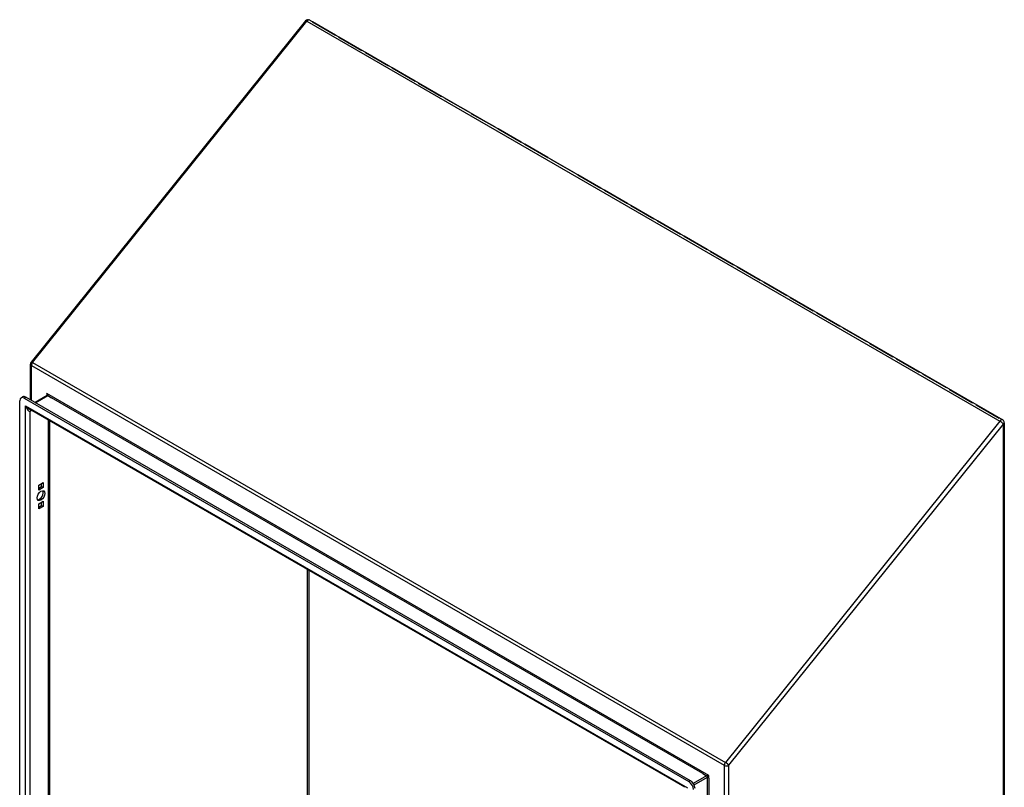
# Model space of a CAD drawing. Header units: inches. Extents: x 172 to 202, y 57.3 to 104.4.
# Tile 16 of 16: x 172 to 202, y 81.1 to 104.4. Entities that reach past the tile are written whole.
import ezdxf

# ---------------------------------------------------------------- set-up
doc = ezdxf.new("R2010")
doc.units = ezdxf.units.IN
doc.header["$MEASUREMENT"] = 0
doc.layers.add('Visible Edges(ANSI)', color=7, linetype='Continuous', lineweight=25)
doc.layers.add('Visible Tangent Edges(ANSI)', color=7, linetype='Continuous', lineweight=25)

msp = doc.modelspace()

# ---------------------------------------------------------------- linework, layer by layer
at = {"layer": 'Visible Edges(ANSI)'}
for p, q in [((180.708, 104.382), (172.363, 94)), ((180.835, 104.406), (201.908, 92.239)), ((181.616, 103.951), (180.914, 104.356)), ((180.915, 104.356), (181.616, 103.951)), ((180.915, 104.356), (180.915, 104.356)), ((181.722, 103.89), (182.423, 103.485)), ((182.423, 103.485), (181.722, 103.89)), ((181.722, 103.89), (181.722, 103.89)), ((182.529, 103.423), (183.231, 103.019)), ((183.23, 103.019), (182.529, 103.423)), ((182.529, 103.423), (182.529, 103.423)), ((183.337, 102.957), (184.038, 102.552)), ((184.038, 102.552), (183.337, 102.957)), ((183.337, 102.957), (183.337, 102.957)), ((184.144, 102.491), (184.845, 102.086)), ((184.845, 102.086), (184.144, 102.491)), ((184.144, 102.491), (184.144, 102.491)), ((184.951, 102.025), (185.653, 101.62)), ((185.652, 101.62), (184.951, 102.025)), ((184.951, 102.025), (184.951, 102.025)), ((185.759, 101.559), (186.46, 101.154)), ((186.46, 101.154), (185.759, 101.559)), ((185.759, 101.559), (185.759, 101.559)), ((186.566, 101.093), (187.267, 100.688)), ((187.267, 100.688), (186.566, 101.093)), ((186.566, 101.093), (186.566, 101.093)), ((187.373, 100.627), (188.075, 100.222)), ((188.075, 100.222), (187.373, 100.627)), ((187.373, 100.627), (187.373, 100.627)), ((188.181, 100.161), (188.882, 99.756)), ((188.882, 99.756), (188.181, 100.161)), ((188.181, 100.161), (188.181, 100.16)), ((188.988, 99.694), (189.689, 99.29)), ((189.689, 99.29), (188.988, 99.694)), ((188.988, 99.694), (188.988, 99.694)), ((190.497, 98.823), (189.795, 99.228)), ((189.796, 99.228), (189.795, 99.228)), ((189.796, 99.228), (190.497, 98.823)), ((190.603, 98.762), (191.304, 98.357)), ((191.304, 98.357), (190.603, 98.762)), ((190.603, 98.762), (190.603, 98.762)), ((191.41, 98.296), (192.111, 97.891)), ((192.111, 97.891), (191.41, 98.296)), ((191.41, 98.296), (191.41, 98.296)), ((192.919, 97.425), (192.217, 97.83)), ((192.218, 97.83), (192.919, 97.425)), ((192.218, 97.83), (192.218, 97.83)), ((193.025, 97.364), (193.726, 96.959)), ((193.726, 96.959), (193.025, 97.364)), ((193.025, 97.364), (193.025, 97.364)), ((193.832, 96.898), (194.534, 96.493)), ((194.533, 96.493), (193.832, 96.898)), ((193.832, 96.898), (193.832, 96.898)), ((194.64, 96.432), (195.341, 96.027)), ((195.341, 96.027), (194.64, 96.432)), ((194.64, 96.432), (194.64, 96.431)), ((195.447, 95.965), (196.148, 95.561)), ((196.148, 95.561), (195.447, 95.965)), ((195.447, 95.965), (195.447, 95.965)), ((196.254, 95.499), (196.956, 95.094)), ((196.955, 95.094), (196.254, 95.499)), ((196.254, 95.499), (196.254, 95.499)), ((197.062, 95.033), (197.763, 94.628)), ((197.763, 94.628), (197.062, 95.033)), ((197.062, 95.033), (197.062, 95.033)), ((197.869, 94.567), (198.57, 94.162)), ((198.57, 94.162), (197.869, 94.567)), ((197.869, 94.567), (197.869, 94.567)), ((198.676, 94.101), (199.378, 93.696)), ((199.378, 93.696), (198.676, 94.101)), ((198.676, 94.101), (198.676, 94.101)), ((172.341, 92.851), (172.341, 93.938)), ((199.484, 93.635), (200.185, 93.23)), ((200.185, 93.23), (199.484, 93.635)), ((199.484, 93.635), (199.484, 93.635)), ((200.291, 93.169), (200.992, 92.764)), ((200.992, 92.764), (200.291, 93.169)), ((200.291, 93.169), (200.291, 93.169)), ((172.055, 92.913), (172.103, 92.941)), ((172.153, 92.904), (192.364, 81.235)), ((192.413, 81.262), (172.202, 92.931)), ((172.849, 92.983), (172.48, 92.77)), ((172.014, 69.485), (172.014, 92.823)), ((192.245, 81.062), (172.314, 92.569)), ((201.8, 92.298), (201.098, 92.702)), ((201.099, 92.702), (201.098, 92.702)), ((201.099, 92.702), (201.8, 92.298)), ((172.92, 92.219), (172.92, 69.905)), ((201.958, 92.153), (201.958, 62.222)), ((172.595, 90.259), (172.727, 90.336)), ((172.595, 90.107), (172.595, 90.259)), ((172.595, 90.162), (172.679, 90.211)), ((172.727, 90.183), (172.595, 90.107)), ((172.679, 90.211), (172.679, 90.308)), ((172.679, 90.211), (172.727, 90.183)), ((172.727, 90.336), (172.727, 90.183)), ((172.595, 89.688), (172.727, 89.764)), ((172.595, 89.535), (172.595, 89.688)), ((172.595, 89.591), (172.679, 89.639)), ((172.727, 89.611), (172.595, 89.535)), ((172.679, 89.639), (172.679, 89.736)), ((172.679, 89.639), (172.727, 89.611)), ((172.727, 89.764), (172.727, 89.611))]:
    msp.add_line(p, q, dxfattribs=at)
at = {"layer": 'Visible Edges(ANSI)', "flags": 128}
msp.add_lwpolyline([(172.852, 92.997), (172.851, 92.991), (172.85, 92.987), (172.85, 92.984), (172.849, 92.983)], dxfattribs=at)
at = {"layer": 'Visible Edges(ANSI)'}
for centre, start, end in [((180.785, 104.32), 60, 141.206), ((172.44, 93.938), 141.206, 180), ((201.859, 92.153), 0, 60)]:
    msp.add_arc(centre, 0.099, start, end, dxfattribs=at)
for centre, major_axis, start_param, end_param in [((180.88, 104.265), (0.0495, 0.0857), 0.261799, 0.262769), ((180.88, 104.265), (0.0495, 0.0857), 0.26083, 0.261799), ((181.581, 103.861), (0.0495, 0.0857), 0.26083, 0.261799), ((181.581, 103.861), (0.0495, 0.0857), 0.261799, 0.262769), ((181.687, 103.799), (0.0495, 0.0857), 0.26083, 0.261799), ((181.687, 103.799), (0.0495, 0.0857), 0.261799, 0.262769), ((182.388, 103.395), (0.0495, 0.0857), 0.26083, 0.261799), ((182.388, 103.395), (0.0495, 0.0857), 0.261799, 0.262769), ((182.494, 103.333), (0.0495, 0.0857), 0.26083, 0.261799), ((182.494, 103.333), (0.0495, 0.0857), 0.261799, 0.262769), ((183.195, 102.928), (0.0495, 0.0857), 0.26083, 0.261799), ((183.195, 102.928), (0.0495, 0.0857), 0.261799, 0.262769), ((183.302, 102.867), (0.0495, 0.0857), 0.26083, 0.261799), ((183.302, 102.867), (0.0495, 0.0857), 0.261799, 0.262769), ((184.003, 102.462), (0.0495, 0.0857), 0.26083, 0.261799), ((184.003, 102.462), (0.0495, 0.0857), 0.261799, 0.262769), ((184.109, 102.401), (0.0495, 0.0857), 0.26083, 0.261799), ((184.109, 102.401), (0.0495, 0.0857), 0.261799, 0.262769), ((184.81, 101.996), (0.0495, 0.0857), 0.26083, 0.261799), ((184.81, 101.996), (0.0495, 0.0857), 0.261799, 0.262769), ((184.916, 101.935), (0.0495, 0.0857), 0.26083, 0.261799), ((184.916, 101.935), (0.0495, 0.0857), 0.261799, 0.262769), ((185.618, 101.53), (0.0495, 0.0857), 0.261799, 0.262769), ((185.618, 101.53), (0.0495, 0.0857), 0.26083, 0.261799), ((185.724, 101.469), (0.0495, 0.0857), 0.26083, 0.261799), ((185.724, 101.469), (0.0495, 0.0857), 0.261799, 0.262769), ((186.425, 101.064), (0.0495, 0.0857), 0.26083, 0.261799), ((186.425, 101.064), (0.0495, 0.0857), 0.261799, 0.262769), ((186.531, 101.003), (0.0495, 0.0857), 0.26083, 0.261799), ((186.531, 101.003), (0.0495, 0.0857), 0.261799, 0.262769), ((187.232, 100.598), (0.0495, 0.0857), 0.26083, 0.261799), ((187.232, 100.598), (0.0495, 0.0857), 0.261799, 0.262769), ((187.338, 100.536), (0.0495, 0.0857), 0.26083, 0.261799), ((187.338, 100.536), (0.0495, 0.0857), 0.261799, 0.262769), ((188.04, 100.132), (0.0495, 0.0857), 0.26083, 0.261799), ((188.04, 100.132), (0.0495, 0.0857), 0.261799, 0.262769), ((188.146, 100.07), (0.0495, 0.0857), 0.26083, 0.261799), ((188.146, 100.07), (0.0495, 0.0857), 0.261799, 0.262769), ((188.847, 99.665), (0.0495, 0.0857), 0.26083, 0.261799), ((188.847, 99.665), (0.0495, 0.0857), 0.261799, 0.262769), ((188.953, 99.604), (0.0495, 0.0857), 0.26083, 0.261799), ((188.953, 99.604), (0.0495, 0.0857), 0.261799, 0.262769), ((189.654, 99.199), (0.0495, 0.0857), 0.26083, 0.261799), ((189.654, 99.199), (0.0495, 0.0857), 0.261799, 0.262769), ((189.76, 99.138), (0.0495, 0.0857), 0.26083, 0.261799), ((189.76, 99.138), (0.0495, 0.0857), 0.261799, 0.262769), ((190.462, 98.733), (0.0495, 0.0857), 0.26083, 0.261799), ((190.462, 98.733), (0.0495, 0.0857), 0.261799, 0.262769), ((190.568, 98.672), (0.0495, 0.0857), 0.26083, 0.261799), ((190.568, 98.672), (0.0495, 0.0857), 0.261799, 0.262769), ((191.269, 98.267), (0.0495, 0.0857), 0.26083, 0.261799), ((191.269, 98.267), (0.0495, 0.0857), 0.261799, 0.262769), ((191.375, 98.206), (0.0495, 0.0857), 0.26083, 0.261799), ((191.375, 98.206), (0.0495, 0.0857), 0.261799, 0.262769), ((192.076, 97.801), (0.0495, 0.0857), 0.26083, 0.261799), ((192.076, 97.801), (0.0495, 0.0857), 0.261799, 0.262769), ((192.183, 97.74), (0.0495, 0.0857), 0.261799, 0.262769), ((192.183, 97.74), (0.0495, 0.0857), 0.26083, 0.261799), ((192.884, 97.335), (0.0495, 0.0857), 0.26083, 0.261799), ((192.884, 97.335), (0.0495, 0.0857), 0.261799, 0.262769), ((192.99, 97.274), (0.0495, 0.0857), 0.26083, 0.261799), ((192.99, 97.274), (0.0495, 0.0857), 0.261799, 0.262769), ((193.691, 96.869), (0.0495, 0.0857), 0.26083, 0.261799), ((193.691, 96.869), (0.0495, 0.0857), 0.261799, 0.262769), ((193.797, 96.807), (0.0495, 0.0857), 0.26083, 0.261799), ((193.797, 96.807), (0.0495, 0.0857), 0.261799, 0.262769), ((194.498, 96.403), (0.0495, 0.0857), 0.26083, 0.261799), ((194.498, 96.403), (0.0495, 0.0857), 0.261799, 0.262769), ((194.605, 96.341), (0.0495, 0.0857), 0.26083, 0.261799), ((194.605, 96.341), (0.0495, 0.0857), 0.261799, 0.262769), ((195.306, 95.936), (0.0495, 0.0857), 0.26083, 0.261799), ((195.306, 95.936), (0.0495, 0.0857), 0.261799, 0.262769), ((195.412, 95.875), (0.0495, 0.0857), 0.26083, 0.261799), ((195.412, 95.875), (0.0495, 0.0857), 0.261799, 0.262769), ((196.113, 95.47), (0.0495, 0.0857), 0.26083, 0.261799), ((196.113, 95.47), (0.0495, 0.0857), 0.261799, 0.262769), ((196.219, 95.409), (0.0495, 0.0857), 0.26083, 0.261799), ((196.219, 95.409), (0.0495, 0.0857), 0.261799, 0.262769), ((196.921, 95.004), (0.0495, 0.0857), 0.261799, 0.262769), ((196.921, 95.004), (0.0495, 0.0857), 0.26083, 0.261799), ((197.027, 94.943), (0.0495, 0.0857), 0.26083, 0.261799), ((197.027, 94.943), (0.0495, 0.0857), 0.261799, 0.262769), ((197.728, 94.538), (0.0495, 0.0857), 0.26083, 0.261799), ((197.728, 94.538), (0.0495, 0.0857), 0.261799, 0.262769), ((197.834, 94.477), (0.0495, 0.0857), 0.26083, 0.261799), ((197.834, 94.477), (0.0495, 0.0857), 0.261799, 0.262769), ((198.535, 94.072), (0.0495, 0.0857), 0.26083, 0.261799), ((198.535, 94.072), (0.0495, 0.0857), 0.261799, 0.262769), ((198.641, 94.011), (0.0495, 0.0857), 0.26083, 0.261799), ((198.641, 94.011), (0.0495, 0.0857), 0.261799, 0.262769), ((199.343, 93.606), (0.0495, 0.0857), 0.26083, 0.261799), ((199.343, 93.606), (0.0495, 0.0857), 0.261799, 0.262769), ((199.449, 93.545), (0.0495, 0.0857), 0.26083, 0.261799), ((199.449, 93.545), (0.0495, 0.0857), 0.261799, 0.262769), ((200.15, 93.14), (0.0495, 0.0857), 0.26083, 0.261799), ((200.15, 93.14), (0.0495, 0.0857), 0.261799, 0.262769), ((200.256, 93.078), (0.0495, 0.0857), 0.26083, 0.261799), ((200.256, 93.078), (0.0495, 0.0857), 0.261799, 0.262769), ((172.153, 92.743), (-0.098, 0.17), 5.497787, 7.068583), ((172.202, 92.771), (-0.098, 0.17), 5.497787, 6.283185), ((200.957, 92.674), (0.0495, 0.0857), 0.26083, 0.261799), ((200.957, 92.674), (0.0495, 0.0857), 0.261799, 0.262769), ((201.063, 92.612), (0.0495, 0.0857), 0.26083, 0.261799), ((201.063, 92.612), (0.0495, 0.0857), 0.261799, 0.262769), ((201.765, 92.207), (0.0495, 0.0857), 0.26083, 0.261799), ((201.765, 92.207), (0.0495, 0.0857), 0.261799, 0.262769), ((172.613, 89.963), (-0.083, -0.143), 0.295704, 2.845888), ((192.364, 81.074), (0.098, -0.17), 0.785398, 2.356194), ((192.413, 81.102), (-0.098, 0.17), 3.926991, 5.497787)]:
    msp.add_ellipse(centre, major_axis=major_axis, ratio=0.57735, start_param=start_param, end_param=end_param, dxfattribs=at)
msp.add_ellipse((172.661, 89.935), major_axis=(0.083, 0.143), ratio=0.57735, dxfattribs=at)
at = {"layer": 'Visible Tangent Edges(ANSI)'}
for p, q in [((172.405, 93.988), (180.75, 104.37)), ((180.75, 104.37), (201.824, 92.203)), ((180.915, 104.356), (180.915, 104.356)), ((181.722, 103.89), (181.722, 103.89)), ((182.529, 103.423), (182.529, 103.423)), ((183.337, 102.957), (183.337, 102.957)), ((184.144, 102.491), (184.144, 102.491)), ((184.951, 102.025), (184.951, 102.025)), ((185.759, 101.559), (185.759, 101.559)), ((186.566, 101.093), (186.566, 101.093)), ((187.373, 100.627), (187.373, 100.627)), ((188.181, 100.161), (188.181, 100.161)), ((188.988, 99.694), (188.988, 99.694)), ((189.795, 99.228), (189.795, 99.228)), ((190.603, 98.762), (190.603, 98.762)), ((191.41, 98.296), (191.41, 98.296)), ((192.218, 97.83), (192.218, 97.83)), ((193.025, 97.364), (193.025, 97.364)), ((193.832, 96.898), (193.832, 96.898)), ((194.64, 96.432), (194.64, 96.431)), ((195.447, 95.965), (195.447, 95.965)), ((196.254, 95.499), (196.254, 95.499)), ((197.062, 95.033), (197.062, 95.033)), ((197.869, 94.567), (197.869, 94.567)), ((198.676, 94.101), (198.676, 94.101)), ((172.37, 92.834), (172.37, 93.898)), ((172.37, 93.898), (193.443, 81.731)), ((172.405, 93.988), (193.478, 81.821)), ((199.484, 93.635), (199.484, 93.635)), ((200.291, 93.169), (200.291, 93.169)), ((172.153, 92.904), (172.202, 92.931)), ((172.489, 92.765), (172.865, 92.982)), ((172.843, 93.045), (172.843, 92.98)), ((192.971, 81.424), (172.843, 93.045)), ((172.865, 92.982), (172.984, 92.913)), ((192.786, 81.48), (172.984, 92.913)), ((172.195, 92.671), (192.323, 81.05)), ((172.195, 69.429), (172.195, 92.671)), ((172.335, 92.509), (172.376, 92.533)), ((201.098, 92.702), (201.098, 92.702)), ((172.335, 69.591), (172.335, 92.509)), ((172.891, 69.912), (172.891, 92.236)), ((201.824, 92.203), (193.478, 81.821)), ((193.583, 81.731), (201.929, 92.113)), ((201.929, 62.182), (201.929, 92.113)), ((180.764, 74.402), (180.764, 87.69)), ((180.807, 87.665), (180.807, 74.402)), ((192.786, 81.48), (192.905, 81.411)), ((193.443, 81.731), (193.443, 57.364)), ((193.583, 57.364), (193.583, 81.731)), ((192.413, 81.262), (192.364, 81.235)), ((192.905, 81.411), (192.499, 81.177)), ((192.521, 81.139), (192.927, 81.374)), ((192.927, 81.374), (192.927, 81.337)), ((192.927, 58.269), (192.927, 81.337)), ((192.971, 81.337), (192.971, 81.424)), ((192.971, 81.337), (192.971, 58.269))]:
    msp.add_line(p, q, dxfattribs=at)
for centre, major_axis, ratio, start_param, end_param in [((180.785, 104.32), (-0.0772, 0.062), 0.211325, 5.344303, 6.283185), ((180.785, 104.32), (0.0495, 0.0857), 0.57735, 0, 1.308997), ((172.44, 93.938), (-0.099, 0), 0.57735, 0, 0.785398), ((172.44, 93.938), (-0.0772, 0.062), 0.211325, 5.344303, 6.283185), ((172.44, 93.938), (0.0495, 0.0857), 0.57735, 1.308997, 2.356194), ((172.821, 93.033), (0.02, -0.0641), 0.368973, 0.867973, 1.653371), ((172.821, 93.033), (0.0455, -0.0494), 0.368973, 6.200611, 7.771407), ((172.865, 92.957), (-0.0155, 0.0268), 0.57735, 5.497787, 6.283185), ((172.265, 92.712), (0.145, -0.158), 0.368973, 4.629815, 5.415213), ((172.265, 92.712), (0.064, -0.205), 0.368973, 4.794963, 6.36576), ((172.405, 92.469), (-0.0495, 0.0857), 0.57735, 0.159548, 0.785398), ((201.859, 92.153), (0.0495, 0.0857), 0.57735, 0, 1.308997), ((201.859, 92.153), (0.0772, -0.062), 0.211325, 0.631914, 2.202711), ((201.859, 92.153), (0.099, 0), 0.57735, 5.497787, 6.283185), ((193.513, 81.771), (-0.0495, -0.0857), 0.57735, 4.45059, 5.497787), ((193.513, 81.771), (0.0772, -0.062), 0.211325, 0.631914, 2.202711), ((193.513, 81.771), (-0.099, 0), 0.57735, 0.785398, 2.356194), ((192.949, 81.411), (-0.049, -0.006), 0.227735, 4.220992, 5.791788), ((192.905, 81.386), (-0.0155, 0.0268), 0.57735, 3.926991, 5.497787), ((192.949, 81.411), (0.0297, 0.0394), 0.227735, 3.63299, 5.203786)]:
    msp.add_ellipse(centre, major_axis=major_axis, ratio=ratio, start_param=start_param, end_param=end_param, dxfattribs=at)

doc.saveas('drawing.dxf')
